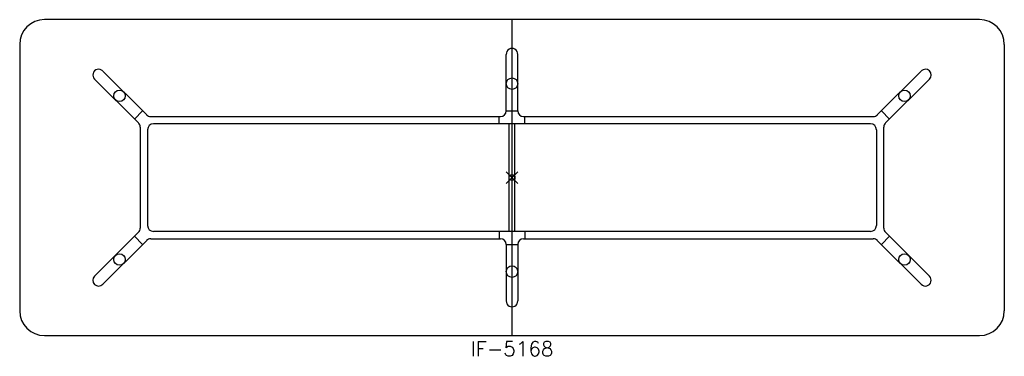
# Model space of a CAD drawing. Header units: inches. Extents: x -84 to 84, y -31 to 27.
import ezdxf
from ezdxf.enums import TextEntityAlignment as Align

# ---------------------------------------------------------------- set-up
doc = ezdxf.new("R2010")
doc.units = ezdxf.units.IN
doc.header["$MEASUREMENT"] = 0
doc.header["$PDMODE"] = 35
doc.layers.add('AFUTL-P', color=2, linetype='Continuous')
doc.layers.add('AFUTL-P-TN', color=2, linetype='Continuous')
doc.styles.get("Standard").update_dxf_attribs({"font": 'txt.shx'})

msp = doc.modelspace()

# ---------------------------------------------------------------- linework, layer by layer
at = {"layer": 'AFUTL-P'}
for p, q in [((79.75, 27), (-79.75, 27)), ((0, -27), (0, 27)), ((-84, 22.75), (-84, -22.75)), ((84, 22.75), (84, -22.75)), ((-0.98, 11.42), (-0.98, 21.07)), ((0.98, 11.42), (0.98, 21.07)), ((-63.73, 9.34), (-71.22, 16.83)), ((-69.83, 18.22), (-62.33, 10.73)), ((69.83, 18.22), (62.33, 10.73)), ((63.73, 9.34), (71.22, 16.83)), ((-64.41, 10.02), (-63.02, 11.41)), ((-61.63, 10.44), (-1.97, 10.44)), ((-2.17, 9.19), (-2.17, 10.44)), ((-0.98, 11.44), (0.98, 11.44)), ((1.97, 10.44), (61.63, 10.44)), ((2.17, 9.19), (2.17, 10.44)), ((64.41, 10.02), (63.02, 11.41)), ((-63.43, 8.63), (-63.43, -8.63)), ((61.18, 9.19), (-61.18, 9.19)), ((-0.5, -9.19), (-0.5, 9.19)), ((0.5, -9.19), (0.5, 9.19)), ((63.43, -8.63), (63.43, 8.63)), ((-62.18, 8.19), (-62.18, -8.19)), ((62.18, 8.19), (62.18, -8.19)), ((-63.73, -9.34), (-71.22, -16.83)), ((-64.41, -10.02), (-63.02, -11.41)), ((61.18, -9.19), (-61.18, -9.19)), ((-2.17, -9.19), (-2.17, -10.44)), ((2.17, -9.19), (2.17, -10.44)), ((64.41, -10.02), (63.02, -11.41)), ((63.73, -9.34), (71.22, -16.83)), ((-69.83, -18.22), (-62.33, -10.73)), ((-61.63, -10.44), (-1.97, -10.44)), ((-0.98, -11.42), (-0.98, -21.07)), ((-0.98, -11.44), (0.98, -11.44)), ((0.98, -11.42), (0.98, -21.07)), ((1.97, -10.44), (61.63, -10.44)), ((69.83, -18.22), (62.33, -10.73)), ((-79.75, -27), (79.75, -27))]:
    msp.add_line(p, q, dxfattribs=at)
for centre in [(0, 16.06), (-66.98, 13.99), (66.98, 13.99), (-66.98, -13.99), (66.98, -13.99), (0, -16.06)]:
    msp.add_circle(centre, 0.984, dxfattribs=at)
for centre, radius, start, end in [((-79.75, 22.75), 4.25, 90, 180), ((79.75, 22.75), 4.25, 360, 90), ((-61.63, 11.44), 1, 225, 270), ((-1.97, 11.42), 0.984, 270, 0), ((1.97, 11.42), 0.984, 180, 270), ((61.63, 11.44), 1, 270, 315), ((-64.43, 8.63), 1, 0, 45), ((-61.18, 8.19), 1, 90, 180), ((61.18, 8.19), 1, 0, 90), ((64.43, 8.63), 1, 135, 180), ((-61.18, -8.19), 1, 180, 270), ((61.18, -8.19), 1, 270, 360), ((-64.43, -8.63), 1, 315, 0), ((64.43, -8.63), 1, 180, 225), ((-61.63, -11.44), 1, 90, 135), ((-1.97, -11.42), 0.984, 0, 90), ((1.97, -11.42), 0.984, 90, 180), ((61.63, -11.44), 1, 45, 90), ((-79.75, -22.75), 4.25, 180, 270), ((79.75, -22.75), 4.25, 270, 0)]:
    msp.add_arc(centre, radius, start, end, dxfattribs=at)
for centre, major_axis, start_param, end_param in [((0, 21.07), (0, -1.01), 1.570796, 4.712389), ((-70.52, 17.53), (0.712, -0.712), 1.570796, 4.712389), ((70.52, 17.53), (0.712, 0.712), -1.570796, 1.570796), ((-70.52, -17.53), (-0.712, -0.712), -1.570796, 1.570796), ((70.52, -17.53), (-0.712, 0.712), 1.570796, 4.712389), ((0, -21.07), (0, -1.01), 4.712389, 7.853982)]:
    msp.add_ellipse(centre, major_axis=major_axis, ratio=0.978148, start_param=start_param, end_param=end_param, dxfattribs=at)
msp.add_point((0, 0), dxfattribs=at)

# ---------------------------------------------------------------- texts
at = {"layer": 'AFUTL-P-TN'}
msp.add_text('IF-5168', height=2.5, dxfattribs=at).set_placement((0, -30.5), align=Align.CENTER)

doc.saveas('drawing.dxf')
